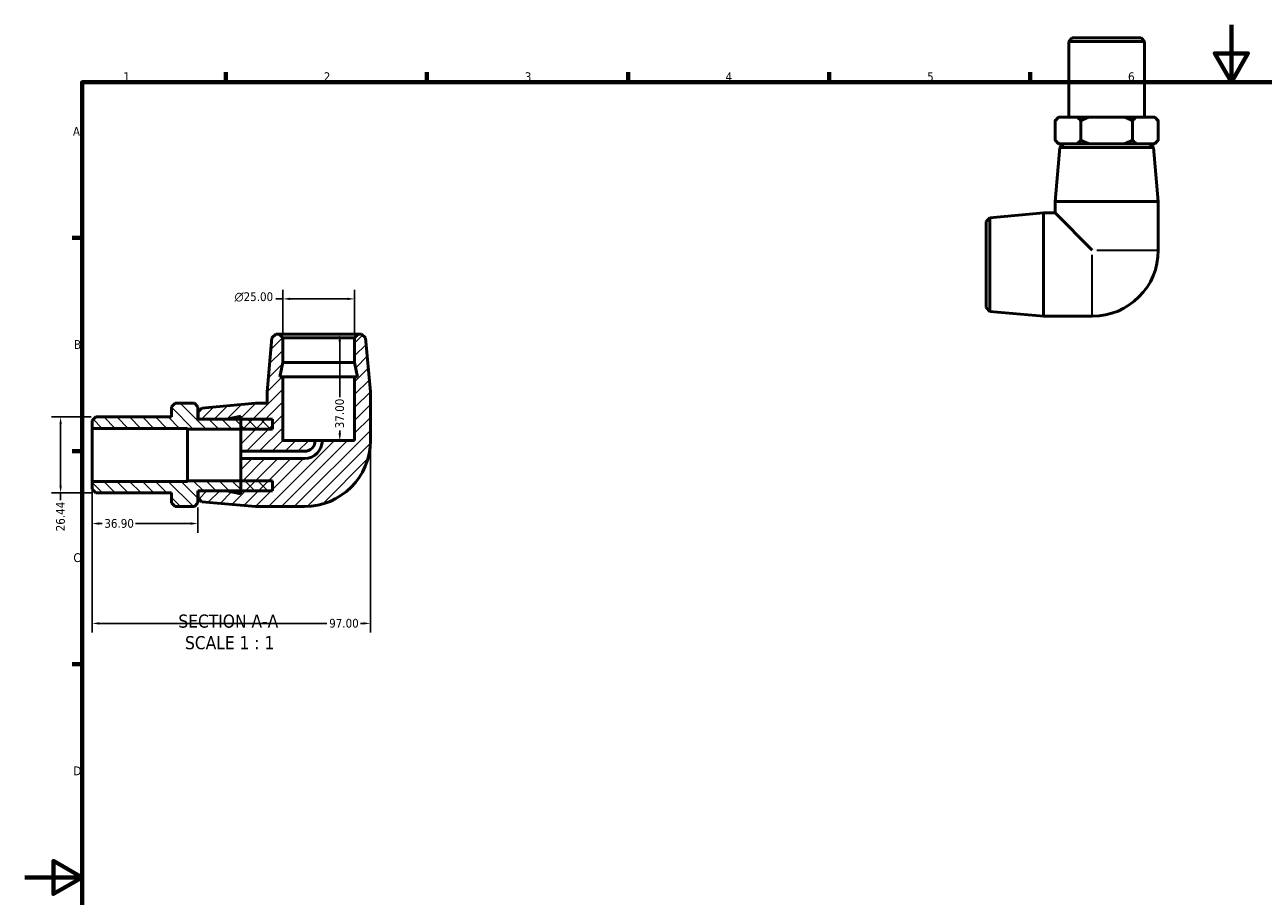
# Model space of a CAD drawing. Header units: millimetres. Extents: x -37 to 901, y -28 to 594.
# Tile 2 of 3: x 0 to 432, y 290 to 594. Entities that reach past the tile are written whole.
import ezdxf

# ---------------------------------------------------------------- set-up
doc = ezdxf.new("R2010")
doc.units = ezdxf.units.MM
for name, color, linetype, lineweight in [('Border (ANSI)', 7, 'Continuous', 70), ('Dimension (ANSI)', 7, 'Continuous', 25), ('Hatch (ANSI)', 7, 'Continuous', 18), ('Symbol (ANSI)', 7, 'Continuous', 25), ('Visible (ANSI)', 7, 'Continuous', 50), ('Visible Narrow (ANSI)', 7, 'Continuous', 35)]:
    doc.layers.add(name, color=color, linetype=linetype, lineweight=lineweight)
doc.styles.add('Label Text (ANSI)', font='tahoma.ttf')
doc.styles.add('Note Text (ANSI)', font='tahoma.ttf')
doc.dimstyles.new('Default - mm (ANSI)', dxfattribs={"dimtxt": 3.048, "dimasz": 2.5, "dimexe": 3.175, "dimexo": 1.6002, "dimgap": 0.8, "dimtad": 0, "dimtoh": 1, "dimrnd": 1e-08, "dimzin": 4, "dimdsep": 46, "dimtxsty": 'Note Text (ANSI)', "dimcen": 0.09, "dimdle": 10, "dimclrd": 256, "dimclre": 256, "dimclrt": 230, "dimadec": 1, "dimazin": 1, "dimtfac": 1, "dimtofl": 0, "dimtmove": 0, "dimatfit": 3, "dimfxl": 1, "dimtolj": 1, "dimtzin": 4, "dimlwd": -1, "dimlwe": -1, "dimarcsym": 0})

# ---------------------------------------------------------------- blocks, each defined once
blk = doc.blocks.new('Borders Default Border')
at = {"layer": 'Border (ANSI)'}
for p, q in [((70.08, 574), (70.08, 577.45)), ((140.17, 574), (140.17, 577.45)), ((210.25, 574), (210.25, 577.45)), ((280.33, 574), (280.33, 577.45)), ((350.42, 574), (350.42, 577.45)), ((20, 519.75), (16.55, 519.75)), ((20, 445.5), (16.55, 445.5)), ((20, 371.25), (16.55, 371.25))]:
    blk.add_line(p, q, dxfattribs=at)
at = {"layer": 'Border (ANSI)', "flags": 128}
for points in [[(420.5, 594), (420.5, 574), (414.73, 584), (426.27, 584), (420.5, 574)], [(20, 20), (20, 574), (821, 574), (821, 20), (20, 20)], [(0, 297), (20, 297), (10, 302.77), (10, 291.23), (20, 297)]]:
    blk.add_lwpolyline(points, dxfattribs=at)
at = {"layer": 'Border (ANSI)', "color": 230, "true_color": 0xff0080, "char_height": 3.05, "attachment_point": 7, "style": 'Note Text (ANSI)'}
for s, insert in [('1', (34.35, 574.4)), ('2', (104.2, 574.4)), ('3', (174.26, 574.34)), ('4', (244.23, 574.4)), ('6', (384.49, 574.34)), ('5', (314.48, 574.34)), ('A', (16.78, 555.35)), ('B', (17.15, 481.1)), ('C', (16.95, 406.8)), ('D', (16.96, 332.6))]:
    blk.add_mtext(s, dxfattribs=dict(at, insert=insert))
blk = doc.blocks.new('*D7')
at = {"layer": 'Defpoints', "color": 0, "transparency": 16777216}
for p in [(89.96, 498.52), (89.96, 484.92), (114.96, 484.92)]:
    blk.add_point(p, dxfattribs=at)
at = {"layer": 'Dimension (ANSI)', "transparency": 16777216}
for p, q in [((89.96, 486.52), (89.96, 501.7)), ((114.96, 486.52), (114.96, 501.7)), ((89.96, 498.52), (87.46, 498.52)), ((112.46, 498.52), (92.46, 498.52))]:
    blk.add_line(p, q, dxfattribs=at)
for points in [[(92.46, 498.94), (92.46, 498.1), (89.96, 498.52)], [(112.46, 498.94), (112.46, 498.1), (114.96, 498.52)]]:
    blk.add_solid(points, dxfattribs=at)
at = {"layer": 'Dimension (ANSI)', "color": 230, "true_color": 0xff0080, "transparency": 16777216, "insert": (73.11, 500.81), "char_height": 3.048, "attachment_point": 1, "style": 'Note Text (ANSI)'}
blk.add_mtext('\\A1;\\fAIGDT|b0|i0;\\H3.0480;\\ln\\fTahoma|b0|i0;\\H3.0480;25.00', dxfattribs=at)
blk = doc.blocks.new('*D8')
at = {"layer": 'Defpoints', "color": 0, "transparency": 16777216}
for p in [(102.46, 486.17), (103.71, 449.17), (109.78, 449.17)]:
    blk.add_point(p, dxfattribs=at)
at = {"layer": 'Dimension (ANSI)', "transparency": 16777216}
for p, q in [((109.78, 483.67), (109.78, 464.31)), ((105.31, 449.17), (112.96, 449.17)), ((109.78, 451.67), (109.78, 452.66))]:
    blk.add_line(p, q, dxfattribs=at)
for points in [[(109.36, 483.67), (110.2, 483.67), (109.78, 486.17)], [(109.36, 451.67), (110.2, 451.67), (109.78, 449.17)]]:
    blk.add_solid(points, dxfattribs=at)
at = {"layer": 'Dimension (ANSI)', "color": 230, "true_color": 0xff0080, "transparency": 16777216, "insert": (108.19, 453.46), "char_height": 3.048, "attachment_point": 1, "rotation": 90, "style": 'Note Text (ANSI)'}
blk.add_mtext('\\A1;37.00', dxfattribs=at)
blk = doc.blocks.new('*D9')
at = {"layer": 'Defpoints', "color": 0, "transparency": 16777216}
for p in [(23.46, 434.92), (60.36, 427.42), (23.46, 420.26)]:
    blk.add_point(p, dxfattribs=at)
at = {"layer": 'Dimension (ANSI)', "transparency": 16777216}
for p, q in [((23.46, 433.32), (23.46, 417.08)), ((60.36, 425.82), (60.36, 417.08)), ((25.96, 420.26), (26.94, 420.26)), ((57.86, 420.26), (38.6, 420.26))]:
    blk.add_line(p, q, dxfattribs=at)
for points in [[(25.96, 420.68), (25.96, 419.84), (23.46, 420.26)], [(57.86, 420.68), (57.86, 419.84), (60.36, 420.26)]]:
    blk.add_solid(points, dxfattribs=at)
at = {"layer": 'Dimension (ANSI)', "color": 230, "true_color": 0xff0080, "transparency": 16777216, "insert": (27.74, 421.85), "char_height": 3.048, "attachment_point": 1, "style": 'Note Text (ANSI)'}
blk.add_mtext('\\A1;36.90', dxfattribs=at)
blk = doc.blocks.new('*D10')
at = {"layer": 'Defpoints', "color": 0, "transparency": 16777216}
for p in [(120.46, 449.17), (23.46, 434.92), (120.46, 385.48)]:
    blk.add_point(p, dxfattribs=at)
at = {"layer": 'Dimension (ANSI)', "transparency": 16777216}
for p, q in [((120.46, 447.57), (120.46, 382.31)), ((23.46, 433.32), (23.46, 382.31)), ((25.96, 385.48), (105.29, 385.48)), ((117.96, 385.48), (117.01, 385.48))]:
    blk.add_line(p, q, dxfattribs=at)
for points in [[(25.96, 385.9), (25.96, 385.07), (23.46, 385.48)], [(117.96, 385.9), (117.96, 385.07), (120.46, 385.48)]]:
    blk.add_solid(points, dxfattribs=at)
at = {"layer": 'Dimension (ANSI)', "color": 230, "true_color": 0xff0080, "transparency": 16777216, "insert": (106.09, 387.07), "char_height": 3.048, "attachment_point": 1, "style": 'Note Text (ANSI)'}
blk.add_mtext('\\A1;97.00', dxfattribs=at)
blk = doc.blocks.new('*D11')
at = {"layer": 'Defpoints', "color": 0, "transparency": 16777216}
for p in [(24.71, 457.39), (12.49, 430.95), (24.71, 430.95)]:
    blk.add_point(p, dxfattribs=at)
at = {"layer": 'Dimension (ANSI)', "transparency": 16777216}
for p, q in [((23.11, 457.39), (9.31, 457.39)), ((12.49, 454.89), (12.49, 433.45)), ((23.11, 430.95), (9.31, 430.95)), ((12.49, 430.95), (12.49, 428.45))]:
    blk.add_line(p, q, dxfattribs=at)
for points in [[(12.07, 454.89), (12.91, 454.89), (12.49, 457.39)], [(12.07, 433.45), (12.91, 433.45), (12.49, 430.95)]]:
    blk.add_solid(points, dxfattribs=at)
at = {"layer": 'Dimension (ANSI)', "color": 230, "true_color": 0xff0080, "transparency": 16777216, "insert": (10.9, 417.56), "char_height": 3.048, "attachment_point": 1, "rotation": 90, "style": 'Note Text (ANSI)'}
blk.add_mtext('\\A1;26.44', dxfattribs=at)

msp = doc.modelspace()

# ---------------------------------------------------------------- hatches: boundary and pattern name
at = {"layer": 'Hatch (ANSI)'}
h = msp.add_hatch(dxfattribs=at)
h.set_pattern_fill('ANSI31', color=256, scale=25.4, style=0)
h.set_pattern_definition([(45, (0, 0), (-2.245064, 2.245064), [])])
edge = h.paths.add_edge_path()
edge.add_line((61.704, 460.486), (60.459, 459.124))
edge.add_line((60.459, 459.124), (60.459, 456.674))
edge.add_line((60.459, 456.674), (70.325, 456.674))
edge.add_line((70.325, 456.674), (75.259, 457.723))
edge.add_line((75.259, 457.723), (75.259, 456.674))
edge.add_line((75.259, 456.674), (75.259, 453.174))
edge.add_line((75.259, 453.174), (75.259, 445.424))
edge.add_line((75.259, 445.424), (97.459, 445.424))
edge.add_ellipse((97.459, 449.174), major_axis=(0, -3.75), ratio=1, start_angle=0, end_angle=90)
edge.add_line((101.209, 449.174), (89.959, 449.174))
edge.add_line((89.959, 449.174), (89.959, 471.374))
edge.add_line((89.959, 471.374), (88.91, 471.374))
edge.add_line((88.91, 471.374), (89.959, 476.308))
edge.add_line((89.959, 476.308), (89.959, 484.924))
edge.add_line((89.959, 484.924), (88.709, 486.174))
edge.add_line((88.709, 486.174), (87.509, 486.174))
edge.add_line((87.509, 486.174), (86.146, 484.929))
edge.add_line((86.146, 484.929), (84.459, 466.174))
edge.add_line((84.459, 466.174), (84.459, 462.174))
edge.add_line((84.459, 462.174), (80.459, 462.174))
edge.add_line((80.459, 462.174), (61.704, 460.486))
edge = h.paths.add_edge_path()
edge.add_line((60.459, 429.224), (61.704, 427.862))
edge.add_line((61.704, 427.862), (80.459, 426.174))
edge.add_line((80.459, 426.174), (97.459, 426.174))
edge.add_ellipse((97.459, 449.174), major_axis=(0, -23), ratio=1, start_angle=0, end_angle=90)
edge.add_line((120.459, 449.174), (120.459, 466.174))
edge.add_line((120.459, 466.174), (118.771, 484.929))
edge.add_line((118.771, 484.929), (117.409, 486.174))
edge.add_line((117.409, 486.174), (116.209, 486.174))
edge.add_line((116.209, 486.174), (114.959, 484.924))
edge.add_line((114.959, 484.924), (114.959, 476.308))
edge.add_line((114.959, 476.308), (116.007, 471.374))
edge.add_line((116.007, 471.374), (114.959, 471.374))
edge.add_line((114.959, 471.374), (114.959, 449.174))
edge.add_line((114.959, 449.174), (103.709, 449.174))
edge.add_ellipse((97.459, 449.174), major_axis=(6.25, 0), ratio=1, start_angle=270, end_angle=360, ccw=False)
edge.add_line((97.459, 442.924), (75.259, 442.924))
edge.add_line((75.259, 442.924), (75.259, 435.174))
edge.add_line((75.259, 435.174), (75.259, 431.674))
edge.add_line((75.259, 431.674), (75.259, 430.626))
edge.add_line((75.259, 430.626), (70.325, 431.674))
edge.add_line((70.325, 431.674), (60.459, 431.674))
edge.add_line((60.459, 431.674), (60.459, 429.224))
h = msp.add_hatch(dxfattribs=at)
h.set_pattern_fill('ANSI31', color=256, scale=25.4, angle=90.00021, style=0)
h.set_pattern_definition([(135.0002, (0, 0), (-2.245056, -2.245072), [])])
h.paths.add_polyline_path([(86.359, 431.674), (86.359, 435.174), (75.259, 435.174), (56.759, 435.174), (56.759, 434.92), (23.459, 434.92), (23.459, 432.204), (24.709, 430.954), (51.109, 430.954), (51.109, 427.424), (52.359, 426.174), (59.109, 426.174), (60.359, 427.424), (60.359, 431.674), (60.459, 431.674), (70.325, 431.674), (75.259, 431.674)])
h.paths.add_polyline_path([(86.359, 453.174), (86.359, 456.674), (75.259, 456.674), (70.325, 456.674), (60.459, 456.674), (60.359, 456.674), (60.359, 460.924), (59.109, 462.174), (52.359, 462.174), (51.109, 460.924), (51.109, 457.395), (24.709, 457.395), (23.459, 456.145), (23.459, 453.429), (56.759, 453.429), (56.759, 453.174), (75.259, 453.174)])

# ---------------------------------------------------------------- linework, layer by layer
at = {"layer": 'Visible (ANSI)'}
for p, q in [((365.075, 589.482), (363.825, 588.232)), ((390.266, 588.232), (363.825, 588.232)), ((363.825, 588.232), (363.825, 561.832)), ((365.075, 589.482), (389.016, 589.482)), ((389.016, 589.482), (390.266, 588.232)), ((390.266, 588.232), (390.266, 561.832)), ((360.296, 561.832), (359.046, 560.582)), ((360.296, 561.832), (360.481, 561.832)), ((360.481, 561.832), (366.61, 561.832)), ((366.61, 561.832), (370.917, 561.832)), ((370.917, 561.832), (383.174, 561.832)), ((383.174, 561.832), (387.481, 561.832)), ((387.481, 561.832), (393.61, 561.832)), ((393.61, 561.832), (393.796, 561.832)), ((393.796, 561.832), (395.046, 560.582)), ((359.046, 553.832), (359.046, 560.582)), ((368.046, 553.832), (368.046, 560.582)), ((386.046, 553.832), (386.046, 560.582)), ((395.046, 560.582), (395.046, 553.832)), ((360.296, 552.582), (359.046, 553.832)), ((360.481, 552.582), (360.296, 552.582)), ((366.61, 552.582), (360.481, 552.582)), ((362.096, 552.482), (360.733, 551.237)), ((362.096, 552.482), (391.996, 552.482)), ((364.546, 552.582), (364.546, 552.482)), ((370.917, 552.582), (366.61, 552.582)), ((383.174, 552.582), (370.917, 552.582)), ((387.481, 552.582), (383.174, 552.582)), ((393.61, 552.582), (387.481, 552.582)), ((389.546, 552.582), (389.546, 552.482)), ((391.996, 552.482), (393.358, 551.237)), ((393.796, 552.582), (393.61, 552.582)), ((393.796, 552.582), (395.046, 553.832)), ((360.733, 551.237), (359.046, 532.482)), ((393.358, 551.237), (360.733, 551.237)), ((393.358, 551.237), (395.046, 532.482)), ((359.046, 532.482), (395.046, 532.482)), ((359.046, 532.482), (359.046, 528.482)), ((395.046, 532.482), (395.046, 515.482)), ((335.046, 525.432), (336.29, 526.794)), ((336.29, 526.794), (355.046, 528.482)), ((336.29, 526.794), (336.29, 494.17)), ((355.046, 492.482), (355.046, 528.482)), ((355.046, 528.482), (359.046, 528.482)), ((359.046, 528.482), (372.046, 515.482)), ((335.046, 495.532), (335.046, 525.432)), ((335.046, 495.532), (336.29, 494.17)), ((336.29, 494.17), (355.046, 492.482)), ((355.046, 492.482), (372.046, 492.482)), ((86.146, 484.929), (84.459, 466.174)), ((87.509, 486.174), (86.146, 484.929)), ((88.709, 486.174), (87.509, 486.174)), ((89.959, 484.924), (88.709, 486.174)), ((116.209, 486.174), (88.709, 486.174)), ((89.959, 476.308), (89.959, 484.924)), ((89.959, 484.924), (114.959, 484.924)), ((116.209, 486.174), (114.959, 484.924)), ((114.959, 484.924), (114.959, 476.308)), ((117.409, 486.174), (116.209, 486.174)), ((118.771, 484.929), (117.409, 486.174)), ((120.459, 466.174), (118.771, 484.929)), ((88.91, 471.374), (89.959, 476.308)), ((89.959, 476.308), (114.959, 476.308)), ((114.959, 476.308), (116.007, 471.374)), ((89.959, 471.374), (88.91, 471.374)), ((89.959, 449.174), (89.959, 471.374)), ((89.959, 471.374), (114.959, 471.374)), ((116.007, 471.374), (114.959, 471.374)), ((114.959, 471.374), (114.959, 449.174)), ((84.459, 466.174), (84.459, 462.174)), ((120.459, 449.174), (120.459, 466.174)), ((52.359, 462.174), (51.109, 460.924)), ((59.109, 462.174), (52.359, 462.174)), ((60.359, 460.924), (59.109, 462.174)), ((80.459, 462.174), (61.704, 460.486)), ((84.459, 462.174), (80.459, 462.174)), ((51.109, 460.924), (51.109, 457.395)), ((60.359, 456.674), (60.359, 460.924)), ((61.704, 460.486), (60.459, 459.124)), ((60.459, 459.124), (60.459, 456.674)), ((70.325, 456.674), (75.259, 457.723)), ((75.259, 457.723), (75.259, 445.424)), ((24.709, 457.395), (23.459, 456.145)), ((23.459, 456.145), (23.459, 453.429)), ((23.459, 453.429), (56.759, 453.429)), ((23.459, 434.92), (23.459, 453.429)), ((51.109, 457.395), (24.709, 457.395)), ((56.759, 453.429), (56.759, 453.174)), ((86.359, 456.674), (60.359, 456.674)), ((60.459, 456.674), (70.325, 456.674)), ((86.359, 453.174), (86.359, 456.674)), ((56.759, 453.174), (86.359, 453.174)), ((56.759, 435.174), (56.759, 453.174)), ((101.209, 449.174), (89.959, 449.174)), ((101.209, 449.174), (103.709, 449.174)), ((114.959, 449.174), (103.709, 449.174)), ((75.259, 445.424), (97.459, 445.424)), ((75.259, 442.924), (75.259, 445.424)), ((97.459, 442.924), (75.259, 442.924)), ((75.259, 442.924), (75.259, 430.626)), ((56.759, 434.92), (23.459, 434.92)), ((23.459, 434.92), (23.459, 432.204)), ((23.459, 432.204), (24.709, 430.954)), ((86.359, 435.174), (56.759, 435.174)), ((56.759, 435.174), (56.759, 434.92)), ((60.359, 427.424), (60.359, 431.674)), ((60.359, 431.674), (86.359, 431.674)), ((70.325, 431.674), (60.459, 431.674)), ((60.459, 431.674), (60.459, 429.224)), ((75.259, 430.626), (70.325, 431.674)), ((86.359, 431.674), (86.359, 435.174)), ((24.709, 430.954), (51.109, 430.954)), ((51.109, 430.954), (51.109, 427.424)), ((51.109, 427.424), (52.359, 426.174)), ((59.109, 426.174), (60.359, 427.424)), ((60.459, 429.224), (61.704, 427.862)), ((61.704, 427.862), (80.459, 426.174)), ((52.359, 426.174), (59.109, 426.174)), ((80.459, 426.174), (97.459, 426.174))]:
    msp.add_line(p, q, dxfattribs=at)
for centre, radius in [((372.046, 515.482), 23), ((97.459, 449.174), 23), ((97.459, 449.174), 6.25), ((97.459, 449.174), 3.75)]:
    msp.add_arc(centre, radius, 270, 0, dxfattribs=at)
for points in [[(359.046, 560.582), (359.789, 561.326), (360.481, 561.832)], [(366.61, 561.832), (367.302, 561.326), (368.046, 560.582)], [(368.046, 560.582), (369.533, 561.326), (370.917, 561.832)], [(383.174, 561.832), (384.558, 561.326), (386.046, 560.582)], [(386.046, 560.582), (386.789, 561.326), (387.481, 561.832)], [(393.61, 561.832), (394.302, 561.326), (395.046, 560.582)], [(360.481, 552.582), (359.789, 553.089), (359.046, 553.832)], [(368.046, 553.832), (367.302, 553.089), (366.61, 552.582)], [(370.917, 552.582), (369.533, 553.089), (368.046, 553.832)], [(386.046, 553.832), (384.558, 553.089), (383.174, 552.582)], [(387.481, 552.582), (386.789, 553.089), (386.046, 553.832)], [(395.046, 553.832), (394.302, 553.089), (393.61, 552.582)]]:
    msp.add_rational_spline(points, [1, 1.00343091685, 1], degree=2, dxfattribs=at)
at = {"layer": 'Visible Narrow (ANSI)'}
for p, q in [((372.046, 492.559), (372.046, 513.862)), ((373.666, 515.482), (394.968, 515.482))]:
    msp.add_line(p, q, dxfattribs=at)

# ---------------------------------------------------------------- block references
msp.add_blockref('Borders Default Border', (0, 0))

# ---------------------------------------------------------------- texts
at = {"layer": 'Symbol (ANSI)', "char_height": 4.572, "attachment_point": 7, "style": 'Label Text (ANSI)'}
for s, insert in [('SECTION A-A', (53.534, 383.91)), ('SCALE 1 : 1', (55.853, 376.397))]:
    msp.add_mtext(s, dxfattribs=dict(at, insert=insert))

# ---------------------------------------------------------------- dimensions: what is measured, and where the dimension line sits
at = {"layer": 'Dimension (ANSI)'}
dim = msp.add_linear_dim(base=(89.959, 498.521), p1=(114.959, 484.924), p2=(89.959, 484.924), angle=180, text='\\fAIGDT|b0|i0;\\H3.0480;\\ln\\fTahoma|b0|i0;\\H3.0480;<>', dimstyle='Default - mm (ANSI)', override={"dimtoh": 0, "dimdec": 2, "dimtp": 0, "dimtm": 0, "dimtdec": 2, "dimatfit": 2}, dxfattribs=at)
dim.commit()
dim.dimension.update_dxf_attribs({"geometry": '*D7', "text_midpoint": (79.886, 498.521), "dimtype": 160})
for base, p1, p2, angle, override, picture, middle in [((109.78, 449.174), (102.459, 486.174), (103.709, 449.174), 270, {"dimtoh": 0, "dimdec": 2, "dimse1": 1, "dimtp": 0, "dimtm": 0, "dimtdec": 2, "dimatfit": 1}, '*D8', (109.78, 458.483)), ((12.489, 430.954), (24.709, 457.395), (24.709, 430.954), 90, {"dimtoh": 0, "dimdec": 2, "dimtp": 0, "dimtm": 0, "dimtdec": 2, "dimatfit": 2}, '*D11', (12.489, 422.606)), ((120.459, 385.483), (23.459, 434.92), (120.459, 449.174), 180, {"dimtoh": 0, "dimdec": 2, "dimtp": 0, "dimtm": 0, "dimtdec": 2, "dimatfit": 1}, '*D10', (111.149, 385.483))]:
    dim = msp.add_linear_dim(base=base, p1=p1, p2=p2, angle=angle, dimstyle='Default - mm (ANSI)', override=override, dxfattribs=at)
    dim.commit()
    dim.dimension.update_dxf_attribs({"geometry": picture, "text_midpoint": middle, "dimtype": 160})
dim = msp.add_linear_dim(base=(23.459, 420.259), p1=(60.359, 427.424), p2=(23.459, 434.92), dimstyle='Default - mm (ANSI)', override={"dimtoh": 0, "dimdec": 2, "dimtp": 0, "dimtm": 0, "dimtdec": 2, "dimatfit": 1}, dxfattribs=at)
dim.commit()
dim.dimension.update_dxf_attribs({"geometry": '*D9', "text_midpoint": (32.768, 420.259), "dimtype": 160})

doc.saveas('drawing.dxf')
